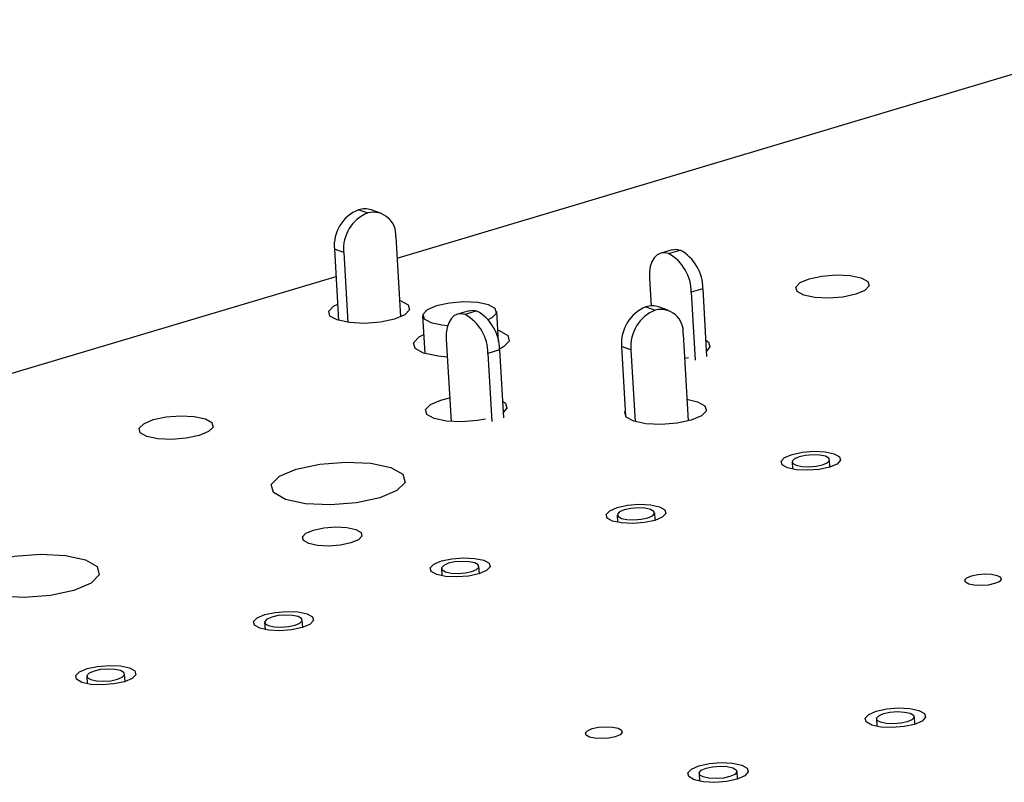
# Model space of a CAD drawing. Extents: x 79 to 216, y 65 to 126.
# Tile 6 of 14: x 111 to 122, y 107 to 115. Entities that reach past the tile are written whole.
import ezdxf

# ---------------------------------------------------------------- set-up
doc = ezdxf.new("R2010")
doc.units = 0
doc.layers.get('0').update_dxf_attribs({"linetype": 'CONTINUOUS'})

msp = doc.modelspace()

# ---------------------------------------------------------------- linework, layer by layer
at = {"color": 7, "linetype": 'CONTINUOUS'}
for p, q in [((115.465, 112.607), (123.97, 115.15)), ((115.056, 113.122), (115.154, 113.089)), ((115.288, 113.088), (115.189, 113.121)), ((115.452, 112.834), (115.502, 111.98)), ((114.896, 112.668), (114.797, 112.702)), ((114.797, 112.702), (114.842, 111.942)), ((118.4, 112.696), (118.277, 112.659)), ((118.36, 112.656), (118.484, 112.693)), ((114.896, 112.668), (114.94, 111.921)), ((107.536, 110.236), (114.815, 112.412)), ((118.157, 112.393), (118.174, 112.096)), ((118.727, 112.279), (118.603, 112.242)), ((118.727, 112.279), (118.767, 111.557)), ((118.603, 112.242), (118.644, 111.52)), ((116.233, 112.046), (116.109, 112.009)), ((118.12, 112.086), (118.219, 112.053)), ((118.353, 112.052), (118.253, 112.086)), ((115.738, 111.991), (115.762, 111.588)), ((116.317, 112.043), (116.192, 112.005)), ((116.547, 111.715), (116.529, 112.036)), ((116.54, 111.838), (116.553, 111.834)), ((115.989, 111.742), (116.041, 110.864)), ((118.517, 111.797), (118.57, 110.87)), ((116.559, 111.627), (116.435, 111.59)), ((116.559, 111.627), (116.602, 110.903)), ((117.96, 111.629), (117.86, 111.663)), ((117.86, 111.663), (117.903, 110.922)), ((117.96, 111.629), (118.003, 110.864)), ((116.435, 111.59), (116.477, 110.866)), ((118.575, 111.543), (118.532, 111.535)), ((119.679, 110.434), (119.683, 110.356)), ((120.082, 110.378), (120.077, 110.456)), ((117.814, 109.867), (117.818, 109.789)), ((118.218, 109.811), (118.213, 109.89)), ((116.343, 109.241), (116.339, 109.32)), ((115.938, 109.297), (115.943, 109.218)), ((114.053, 108.724), (114.057, 108.644)), ((114.459, 108.668), (114.454, 108.747)), ((112.565, 108.091), (112.56, 108.171)), ((112.157, 108.147), (112.162, 108.067)), ((120.577, 107.694), (120.582, 107.613)), ((120.986, 107.635), (120.982, 107.716)), ((118.686, 107.11), (118.69, 107.029)), ((119.096, 107.052), (119.091, 107.133))]:
    msp.add_line(p, q, dxfattribs=at)
for points in [[(118.4, 112.696), (118.441, 112.701), (118.484, 112.693)], [(118.36, 112.656), (118.317, 112.664), (118.277, 112.659), (118.24, 112.641), (118.208, 112.61), (118.183, 112.568), (118.166, 112.517), (118.157, 112.457), (118.157, 112.393)], [(120.415, 112.396), (120.487, 112.358), (120.501, 112.31), (120.455, 112.262), (120.357, 112.221), (120.221, 112.192), (120.067, 112.18), (119.92, 112.187), (119.802, 112.212), (119.731, 112.251), (119.717, 112.298), (119.763, 112.346), (119.861, 112.387), (119.997, 112.416), (120.15, 112.428), (120.297, 112.421), (120.415, 112.396)], [(115.492, 112.155), (115.507, 112.15), (115.585, 112.107), (115.599, 112.055), (115.547, 112.002), (115.438, 111.956), (115.287, 111.924), (115.118, 111.911), (114.957, 111.919), (114.827, 111.947), (114.75, 111.989), (114.736, 112.041), (114.788, 112.094), (114.832, 112.117)], [(116.438, 111.951), (116.479, 111.972), (116.526, 112.02), (116.513, 112.068), (116.442, 112.107), (116.325, 112.132), (116.178, 112.139), (116.024, 112.127), (115.887, 112.098), (115.787, 112.056), (115.74, 112.007), (115.753, 111.96), (115.824, 111.921), (115.824, 111.921)], [(116.233, 112.046), (116.274, 112.051), (116.317, 112.043)], [(116.192, 112.005), (116.149, 112.014), (116.109, 112.008), (116.072, 111.99), (116.041, 111.959), (116.016, 111.917), (115.999, 111.866), (115.99, 111.806), (115.989, 111.742)], [(115.824, 111.921), (115.942, 111.896), (116.009, 111.89)], [(116.553, 111.834), (116.645, 111.783), (116.662, 111.722), (116.601, 111.659), (116.564, 111.639)], [(116.001, 111.552), (115.902, 111.56), (115.749, 111.593), (115.657, 111.644), (115.64, 111.705), (115.701, 111.768), (115.75, 111.793)], [(118.757, 111.733), (118.786, 111.712), (118.801, 111.66), (118.764, 111.616)], [(116.408, 110.889), (116.324, 110.874), (116.154, 110.861), (115.991, 110.869), (115.861, 110.897), (115.783, 110.94), (115.769, 110.993), (115.821, 111.046), (115.931, 111.093), (116.026, 111.116)], [(118.557, 111.101), (118.67, 111.075), (118.749, 111.032), (118.764, 110.979), (118.713, 110.925), (118.603, 110.879), (118.452, 110.846), (118.282, 110.833), (118.12, 110.841), (117.989, 110.869), (117.91, 110.912), (117.895, 110.965), (117.9, 110.974)], [(116.591, 111.082), (116.622, 111.059), (116.637, 111.007), (116.598, 110.962)], [(113.421, 110.893), (113.491, 110.853), (113.504, 110.805), (113.456, 110.757), (113.355, 110.714), (113.217, 110.685), (113.063, 110.673), (112.915, 110.68), (112.797, 110.705), (112.727, 110.745), (112.715, 110.793), (112.763, 110.841), (112.864, 110.884), (113.002, 110.913), (113.156, 110.925), (113.303, 110.918), (113.421, 110.893)], [(120.126, 110.521), (120.184, 110.489), (120.195, 110.451), (120.158, 110.411), (120.078, 110.377), (119.968, 110.354), (119.844, 110.344), (119.726, 110.35), (119.63, 110.37), (119.572, 110.402), (119.561, 110.44), (119.598, 110.48), (119.678, 110.514), (119.788, 110.537), (119.912, 110.547), (120.03, 110.541), (120.126, 110.521)], [(120.033, 110.493), (119.973, 110.505), (119.899, 110.509), (119.822, 110.503), (119.753, 110.488), (119.703, 110.467), (119.68, 110.442), (119.687, 110.418), (119.723, 110.398), (119.783, 110.386), (119.857, 110.382), (119.934, 110.388), (120.003, 110.403), (120.053, 110.424), (120.076, 110.449), (120.069, 110.473), (120.033, 110.493)], [(115.398, 110.373), (115.527, 110.302), (115.55, 110.215), (115.464, 110.127), (115.283, 110.05), (115.034, 109.997), (114.755, 109.975), (114.488, 109.988), (114.274, 110.034), (114.147, 110.106), (114.124, 110.192), (114.21, 110.281), (114.391, 110.357), (114.64, 110.41), (114.919, 110.432), (115.185, 110.419), (115.398, 110.373)], [(118.263, 109.954), (118.32, 109.922), (118.331, 109.884), (118.294, 109.844), (118.213, 109.81), (118.103, 109.786), (117.979, 109.776), (117.86, 109.782), (117.764, 109.803), (117.706, 109.835), (117.696, 109.873), (117.733, 109.913), (117.813, 109.947), (117.924, 109.971), (118.048, 109.981), (118.167, 109.975), (118.263, 109.954)], [(118.169, 109.926), (118.109, 109.939), (118.035, 109.942), (117.957, 109.936), (117.888, 109.921), (117.838, 109.9), (117.815, 109.875), (117.822, 109.851), (117.858, 109.831), (117.917, 109.818), (117.992, 109.815), (118.069, 109.821), (118.138, 109.836), (118.189, 109.857), (118.212, 109.882), (118.205, 109.906), (118.169, 109.926)], [(115.024, 109.714), (115.081, 109.682), (115.091, 109.643), (115.053, 109.604), (114.972, 109.569), (114.861, 109.545), (114.737, 109.536), (114.618, 109.542), (114.523, 109.562), (114.466, 109.594), (114.456, 109.633), (114.494, 109.673), (114.575, 109.707), (114.686, 109.731), (114.81, 109.74), (114.929, 109.735), (115.024, 109.714)], [(112.141, 109.389), (112.268, 109.317), (112.29, 109.229), (112.203, 109.14), (112.019, 109.062), (111.768, 109.009), (111.487, 108.987), (111.22, 109), (111.006, 109.046), (110.88, 109.119), (110.859, 109.207), (110.946, 109.296), (111.13, 109.373), (111.381, 109.427), (111.661, 109.449), (111.928, 109.435), (112.141, 109.389)], [(116.389, 109.385), (116.447, 109.353), (116.457, 109.314), (116.419, 109.274), (116.338, 109.239), (116.227, 109.216), (116.103, 109.206), (115.983, 109.212), (115.888, 109.232), (115.83, 109.265), (115.82, 109.303), (115.858, 109.343), (115.939, 109.378), (116.05, 109.401), (116.174, 109.411), (116.294, 109.405), (116.389, 109.385)], [(116.295, 109.356), (116.235, 109.369), (116.161, 109.373), (116.083, 109.367), (116.014, 109.352), (115.963, 109.33), (115.939, 109.305), (115.946, 109.281), (115.982, 109.261), (116.042, 109.248), (116.116, 109.244), (116.194, 109.25), (116.263, 109.265), (116.314, 109.287), (116.338, 109.312), (116.331, 109.336), (116.295, 109.356)], [(121.865, 109.223), (121.901, 109.203), (121.908, 109.18), (121.885, 109.156), (121.837, 109.135), (121.77, 109.12), (121.694, 109.114), (121.621, 109.118), (121.562, 109.13), (121.527, 109.15), (121.52, 109.174), (121.542, 109.198), (121.591, 109.219), (121.658, 109.233), (121.734, 109.239), (121.806, 109.236), (121.865, 109.223)], [(114.505, 108.812), (114.563, 108.78), (114.573, 108.741), (114.534, 108.701), (114.453, 108.666), (114.341, 108.642), (114.216, 108.632), (114.097, 108.638), (114.001, 108.659), (113.944, 108.691), (113.934, 108.73), (113.973, 108.77), (114.054, 108.805), (114.166, 108.829), (114.291, 108.839), (114.41, 108.833), (114.505, 108.812)], [(114.411, 108.783), (114.351, 108.796), (114.277, 108.8), (114.199, 108.794), (114.129, 108.779), (114.078, 108.757), (114.054, 108.732), (114.06, 108.708), (114.096, 108.688), (114.156, 108.675), (114.23, 108.671), (114.308, 108.677), (114.378, 108.692), (114.429, 108.714), (114.453, 108.739), (114.447, 108.763), (114.411, 108.783)], [(112.612, 108.236), (112.669, 108.204), (112.678, 108.164), (112.639, 108.124), (112.558, 108.089), (112.445, 108.065), (112.32, 108.055), (112.2, 108.061), (112.105, 108.082), (112.048, 108.115), (112.038, 108.154), (112.077, 108.194), (112.159, 108.229), (112.271, 108.253), (112.397, 108.263), (112.516, 108.257), (112.612, 108.236)], [(112.517, 108.207), (112.457, 108.22), (112.382, 108.224), (112.304, 108.218), (112.234, 108.203), (112.183, 108.181), (112.158, 108.156), (112.164, 108.131), (112.2, 108.111), (112.26, 108.098), (112.334, 108.094), (112.413, 108.1), (112.483, 108.116), (112.534, 108.137), (112.558, 108.162), (112.552, 108.187), (112.517, 108.207)], [(121.031, 107.782), (121.09, 107.749), (121.101, 107.71), (121.064, 107.669), (120.983, 107.634), (120.872, 107.61), (120.746, 107.6), (120.625, 107.606), (120.528, 107.627), (120.469, 107.66), (120.458, 107.7), (120.495, 107.74), (120.576, 107.775), (120.688, 107.799), (120.813, 107.809), (120.934, 107.803), (121.031, 107.782)], [(120.937, 107.753), (120.973, 107.733), (120.981, 107.708), (120.957, 107.683), (120.907, 107.661), (120.837, 107.646), (120.758, 107.639), (120.683, 107.643), (120.622, 107.656), (120.586, 107.677), (120.578, 107.702), (120.602, 107.727), (120.652, 107.749), (120.722, 107.764), (120.801, 107.77), (120.876, 107.766), (120.937, 107.753)], [(117.824, 107.593), (117.859, 107.573), (117.866, 107.549), (117.843, 107.524), (117.793, 107.503), (117.725, 107.488), (117.649, 107.482), (117.576, 107.486), (117.517, 107.499), (117.481, 107.519), (117.475, 107.543), (117.498, 107.567), (117.547, 107.589), (117.615, 107.603), (117.692, 107.609), (117.765, 107.606), (117.824, 107.593)], [(119.141, 107.2), (119.2, 107.166), (119.211, 107.127), (119.173, 107.086), (119.092, 107.051), (118.98, 107.026), (118.853, 107.016), (118.733, 107.022), (118.635, 107.044), (118.577, 107.077), (118.566, 107.117), (118.604, 107.157), (118.685, 107.192), (118.797, 107.217), (118.923, 107.227), (119.044, 107.221), (119.141, 107.2)], [(119.046, 107.17), (119.083, 107.15), (119.09, 107.125), (119.066, 107.099), (119.016, 107.077), (118.945, 107.062), (118.867, 107.056), (118.791, 107.06), (118.73, 107.073), (118.694, 107.094), (118.687, 107.118), (118.71, 107.144), (118.761, 107.166), (118.831, 107.181), (118.91, 107.187), (118.986, 107.184), (119.046, 107.17)]]:
    msp.add_lwpolyline(points, dxfattribs=at)
for centre, radius, start, end in [((115.211, 112.737), 0.416, 112.0037, 184.8855), ((115.121, 112.915), 0.217, 71.7754, 107.5428), ((115.211, 112.854), 0.242, 355.3793, 103.6063), ((115.31, 112.704), 0.416, 112.011, 184.8823), ((118.256, 112.281), 0.471, 359.7339, 61.0139), ((118.132, 112.244), 0.471, 359.7383, 61.0019), ((118.278, 111.698), 0.42, 112.2308, 184.7879), ((118.378, 111.664), 0.42, 112.2382, 184.7847), ((118.186, 111.88), 0.217, 71.7892, 107.7179), ((118.276, 111.818), 0.242, 355.0841, 103.6809), ((115.961, 111.591), 0.474, 359.8157, 60.7912), ((116.085, 111.629), 0.474, 359.8113, 60.8033)]:
    msp.add_arc(centre, radius, start, end, dxfattribs=at)

doc.saveas('drawing.dxf')
